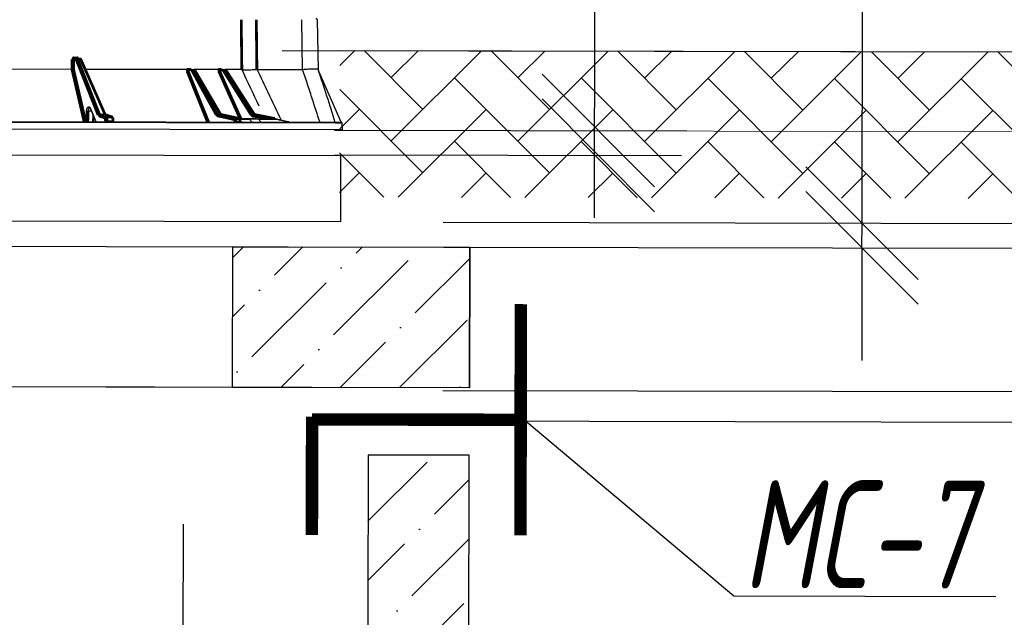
# Model space of a CAD drawing. Extents: x 0 to 361260, y 0 to 4201817.
# Tile 27 of 256: x 360338 to 360361, y 4194669 to 4194683. Entities that reach past the tile are written whole.
import ezdxf

# ---------------------------------------------------------------- set-up
doc = ezdxf.new("R2010")
doc.units = 0
doc.header["$LTSCALE"] = 0.5
doc.header["$MEASUREMENT"] = 0
doc.linetypes.add('K5LT32772', pattern=[0])
doc.linetypes.add('K5LT32773', pattern=[0])
doc.layers.add("navro'z", color=7, linetype='Continuous')
doc.layers.add('Д25', color=4, linetype='Continuous')
doc.styles.add('Nurbek', font='isocpeui.ttf')
pattern_1 = [(44.89306, (347893.6088, 4192987.8277), (0.51973879, 1.89179207), [2.43342293, -0.48668459, 0, -0.48668459])]
pattern_2 = [(44.89306, (349315.798, 4193340.8621), (0.51973879, 1.89179207), [2.43342293, -0.48668459, 0, -0.48668459])]
pattern_3 = [(44.89306, (347950.6922, 4192988.1173), (0.002740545, 1.46831945), [3.11478134, -1.03826045]), (134.89306, (347951.4278, 4192988.8501), (0.002740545, 1.46831945), [3.11478134, -1.03826045])]

# ---------------------------------------------------------------- blocks, each defined once
blk = doc.blocks.new('_Oblique')
at = {"color": 0, "linetype": 'ByBlock', "lineweight": -2}
blk.add_line((-0.5, -0.5), (0.5, 0.5), dxfattribs=at)

msp = doc.modelspace()

# ---------------------------------------------------------------- hatches: boundary and pattern name
at = {"layer": "navro'z", "transparency": 33554687}
h = msp.add_hatch(dxfattribs=at)
h.set_pattern_fill('AR-HBONE', color=0, scale=0.010219, angle=-0.1069, style=0)
h.set_pattern_definition(pattern_3)
h.paths.add_polyline_path([(360381.658, 4194681.989), (360345.323, 4194682.081), (360345.316, 4194678.683), (360381.652, 4194678.615)])
h = msp.add_hatch(dxfattribs=at)
h.set_pattern_fill('AR-HBONE', color=0, scale=0.010219, angle=-0.1069, style=0)
h.set_pattern_definition(pattern_3)
h.paths.add_polyline_path([(360381.658, 4194681.989), (360345.323, 4194682.081), (360345.316, 4194678.683), (360381.652, 4194678.615)])
h = msp.add_hatch(dxfattribs=at)
h.set_pattern_fill('ANSI36', color=254, scale=0.306573, angle=-0.1069, style=0)
h.set_pattern_definition(pattern_2)
h.paths.add_polyline_path([(360326.765, 4194677.565), (360310.397, 4194677.595), (360310.391, 4194674.338), (360326.759, 4194674.308)])
h.paths.add_polyline_path([(360348.328, 4194677.524), (360342.841, 4194677.534), (360342.835, 4194674.278), (360348.322, 4194674.268)])
h = msp.add_hatch(dxfattribs=at)
h.set_pattern_fill('ANSI36', color=0, scale=0.306573, angle=-0.1069, style=0)
h.set_pattern_definition(pattern_2)
h.paths.add_polyline_path([(360326.765, 4194677.565), (360310.397, 4194677.595), (360310.391, 4194674.338), (360326.759, 4194674.308)])
h.paths.add_polyline_path([(360348.328, 4194677.524), (360342.841, 4194677.534), (360342.835, 4194674.278), (360348.322, 4194674.268)])
h = msp.add_hatch(dxfattribs=at)
h.set_pattern_fill('ANSI36', color=254, scale=0.306573, angle=-0.1069, style=0)
h.set_pattern_definition(pattern_1)
h.paths.add_polyline_path([(360348.321, 4194672.703), (360345.977, 4194672.707), (360345.942, 4194654.251), (360348.287, 4194654.246)])
h.paths.add_polyline_path([(360312.872, 4194672.769), (360310.527, 4194672.773), (360310.492, 4194654.317), (360312.837, 4194654.312)])
h = msp.add_hatch(dxfattribs=at)
h.set_pattern_fill('ANSI36', color=0, scale=0.306573, angle=-0.1069, style=0)
h.set_pattern_definition(pattern_1)
h.paths.add_polyline_path([(360348.321, 4194672.703), (360345.977, 4194672.707), (360345.942, 4194654.251), (360348.287, 4194654.246)])
h.paths.add_polyline_path([(360312.872, 4194672.769), (360310.527, 4194672.773), (360310.492, 4194654.317), (360312.837, 4194654.312)])

# ---------------------------------------------------------------- linework, layer by layer
at = {"color": 7, "linetype": 'K5LT32772', "lineweight": 25, "transparency": 33554687}
for p, q in [((360344.457, 4194681.635), (360344.439, 4194682.795)), ((360344.8, 4194682.795), (360344.818, 4194681.634)), ((360339.16, 4194681.928), (360339.226, 4194681.928)), ((360339.21, 4194681.877), (360339.151, 4194681.877)), ((360339.173, 4194681.903), (360339.232, 4194681.903)), ((360339.232, 4194681.903), (360339.301, 4194681.902)), ((360339.311, 4194681.893), (360339.242, 4194681.893)), ((360339.892, 4194680.597), (360339.324, 4194681.887)), ((360339.114, 4194681.645), (360335.884, 4194681.651)), ((360339.114, 4194681.645), (360339.114, 4194681.645)), ((360341.771, 4194681.64), (360339.432, 4194681.644)), ((360341.797, 4194681.665), (360341.845, 4194681.665)), ((360341.876, 4194681.615), (360341.816, 4194681.615)), ((360341.818, 4194681.64), (360341.891, 4194681.64)), ((360342.444, 4194680.594), (360341.876, 4194681.615)), ((360341.891, 4194681.64), (360341.941, 4194681.64)), ((360341.958, 4194681.629), (360341.908, 4194681.629)), ((360342.502, 4194681.639), (360341.941, 4194681.64)), ((360342.561, 4194680.606), (360341.963, 4194681.627)), ((360342.52, 4194681.664), (360342.556, 4194681.664)), ((360342.544, 4194681.639), (360342.625, 4194681.639)), ((360342.614, 4194681.613), (360342.547, 4194681.613)), ((360343.248, 4194680.592), (360342.614, 4194681.613)), ((360342.625, 4194681.639), (360342.662, 4194681.638)), ((360342.681, 4194681.627), (360342.644, 4194681.628)), ((360343.051, 4194681.638), (360342.662, 4194681.638)), ((360343.339, 4194680.605), (360342.683, 4194681.627)), ((360344.457, 4194681.635), (360343.409, 4194681.637)), ((360344.848, 4194681.567), (360344.83, 4194681.599)), ((360345.352, 4194680.422), (360344.848, 4194681.567)), ((360339.541, 4194680.731), (360339.658, 4194680.433)), ((360339.614, 4194680.433), (360339.614, 4194680.545)), ((360339.751, 4194680.603), (360339.879, 4194680.603)), ((360339.887, 4194680.594), (360339.758, 4194680.595)), ((360339.893, 4194680.593), (360339.892, 4194680.593)), ((360340.055, 4194680.537), (360339.893, 4194680.593)), ((360342.476, 4194680.608), (360342.556, 4194680.608)), ((360342.57, 4194680.597), (360342.49, 4194680.597)), ((360342.991, 4194680.507), (360342.572, 4194680.597)), ((360343.278, 4194680.606), (360343.337, 4194680.606)), ((360343.352, 4194680.596), (360343.293, 4194680.596)), ((360345.217, 4194680.398), (360324.889, 4194680.436)), ((360324.914, 4194680.46), (360345.191, 4194680.422)), ((360339.912, 4194680.538), (360340.049, 4194680.538)), ((360340.059, 4194680.517), (360339.923, 4194680.518)), ((360339.927, 4194680.453), (360340.066, 4194680.453)), ((360340.079, 4194680.451), (360340.072, 4194680.515)), ((360342.901, 4194680.507), (360342.989, 4194680.507)), ((360342.918, 4194680.486), (360342.923, 4194680.448)), ((360343.006, 4194680.486), (360342.918, 4194680.486)), ((360342.923, 4194680.448), (360343.012, 4194680.448)), ((360342.998, 4194680.504), (360343.318, 4194680.503)), ((360343.016, 4194680.454), (360343.011, 4194680.485)), ((360343.012, 4194680.448), (360343.014, 4194680.448)), ((360345.209, 4194680.422), (360345.191, 4194680.422)), ((360345.209, 4194680.422), (360345.352, 4194680.422)), ((360345.387, 4194680.242), (360345.376, 4194680.398)), ((360345.387, 4194680.242), (360324.768, 4194680.28))]:
    msp.add_line(p, q, dxfattribs=at)
at = {"color": 8, "linetype": 'K5LT32773', "lineweight": 25, "true_color": 0x808080, "transparency": 33554687}
for p, q in [((360341.816, 4194681.615), (360342.291, 4194680.428)), ((360342.547, 4194681.613), (360343.044, 4194680.504)), ((360339.444, 4194680.433), (360339.452, 4194680.678)), ((360339.562, 4194680.677), (360339.487, 4194680.677)), ((360339.542, 4194680.741), (360339.664, 4194680.433)), ((360339.601, 4194680.433), (360339.602, 4194680.577)), ((360342.57, 4194680.597), (360342.572, 4194680.597)), ((360342.989, 4194680.507), (360342.991, 4194680.507)), ((360343.234, 4194680.482), (360343.011, 4194680.482))]:
    msp.add_line(p, q, dxfattribs=at)
at = {"color": 7, "linetype": 'K5LT32772', "transparency": 33554687, "const_width": 0.0644}
for points in [[(360343.051, 4194681.638), (360343.042, 4194682.359), (360343.037, 4194682.798)], [(360343.386, 4194682.797), (360343.393, 4194682.234), (360343.4, 4194681.638)], [(360339.16, 4194681.928), (360339.16, 4194681.923), (360339.161, 4194681.918), (360339.162, 4194681.914), (360339.164, 4194681.91), (360339.166, 4194681.907), (360339.168, 4194681.905), (360339.17, 4194681.903), (360339.173, 4194681.903)], [(360339.226, 4194681.928), (360339.226, 4194681.923), (360339.227, 4194681.918), (360339.228, 4194681.914), (360339.23, 4194681.91), (360339.232, 4194681.907), (360339.234, 4194681.905), (360339.236, 4194681.903), (360339.239, 4194681.903)], [(360339.242, 4194681.893), (360339.258, 4194681.854), (360339.32, 4194681.696), (360339.569, 4194681.064), (360339.751, 4194680.603)], [(360339.879, 4194680.603), (360339.861, 4194680.643), (360339.792, 4194680.801), (360339.513, 4194681.433), (360339.311, 4194681.893)], [(360339.114, 4194681.645), (360339.114, 4194681.697), (360339.116, 4194681.878)], [(360339.151, 4194681.877), (360339.15, 4194681.774), (360339.149, 4194681.651)], [(360339.719, 4194680.587), (360339.464, 4194681.233), (360339.21, 4194681.877)], [(360341.876, 4194681.615), (360341.876, 4194681.62), (360341.877, 4194681.624), (360341.879, 4194681.629), (360341.88, 4194681.633), (360341.883, 4194681.636), (360341.885, 4194681.638), (360341.888, 4194681.639), (360341.891, 4194681.64)], [(360341.908, 4194681.629), (360341.932, 4194681.587), (360342.026, 4194681.418), (360342.402, 4194680.741), (360342.476, 4194680.608)], [(360342.556, 4194680.608), (360342.531, 4194680.65), (360342.432, 4194680.819), (360342.036, 4194681.495), (360341.958, 4194681.629)], [(360342.614, 4194681.613), (360342.614, 4194681.618), (360342.615, 4194681.623), (360342.616, 4194681.627), (360342.617, 4194681.631), (360342.619, 4194681.634), (360342.621, 4194681.637), (360342.623, 4194681.638), (360342.625, 4194681.639)], [(360342.644, 4194681.628), (360342.67, 4194681.585), (360342.775, 4194681.416), (360343.195, 4194680.74), (360343.278, 4194680.606)], [(360343.337, 4194680.606), (360343.31, 4194680.648), (360343.201, 4194680.818), (360342.767, 4194681.494), (360342.681, 4194681.627)], [(360339.888, 4194680.514), (360339.813, 4194680.541), (360339.733, 4194680.57)], [(360339.758, 4194680.595), (360339.783, 4194680.586), (360339.882, 4194680.55), (360339.912, 4194680.538)], [(360340.049, 4194680.538), (360340.023, 4194680.547), (360339.919, 4194680.583), (360339.887, 4194680.594)], [(360339.892, 4194680.45), (360339.89, 4194680.479), (360339.888, 4194680.514)], [(360339.923, 4194680.518), (360339.926, 4194680.467), (360339.927, 4194680.453)], [(360340.066, 4194680.453), (360340.063, 4194680.483), (360340.063, 4194680.483), (360340.059, 4194680.517)], [(360342.882, 4194680.482), (360342.679, 4194680.527), (360342.471, 4194680.572)], [(360342.49, 4194680.597), (360342.531, 4194680.588), (360342.695, 4194680.552), (360342.901, 4194680.507)], [(360342.989, 4194680.507), (360342.947, 4194680.516), (360342.779, 4194680.552), (360342.57, 4194680.597)], [(360343.293, 4194680.596), (360343.339, 4194680.587), (360343.522, 4194680.551), (360343.749, 4194680.505)], [(360343.814, 4194680.505), (360343.768, 4194680.514), (360343.583, 4194680.551), (360343.352, 4194680.596)], [(360342.887, 4194680.444), (360342.885, 4194680.461), (360342.882, 4194680.482)], [(360343.012, 4194680.448), (360343.008, 4194680.477), (360343.006, 4194680.486)]]:
    msp.add_lwpolyline(points, dxfattribs=at)
at = {"color": 8, "linetype": 'K5LT32773', "true_color": 0x808080, "transparency": 33554687, "const_width": 0.0644}
for points in [[(360339.149, 4194681.651), (360339.294, 4194681.025), (360339.431, 4194680.433)], [(360339.395, 4194680.433), (360339.354, 4194680.611), (360339.183, 4194681.347), (360339.114, 4194681.645)], [(360342.253, 4194680.428), (360342.182, 4194680.606), (360341.887, 4194681.342), (360341.782, 4194681.604)], [(360343.008, 4194680.504), (360342.962, 4194680.605), (360342.632, 4194681.341), (360342.515, 4194681.602)], [(360342.683, 4194681.627), (360342.683, 4194681.627), (360342.681, 4194681.627)], [(360339.487, 4194680.677), (360339.485, 4194680.626), (360339.479, 4194680.433)], [(360339.892, 4194680.593), (360339.891, 4194680.594), (360339.887, 4194680.594)], [(360340.049, 4194680.538), (360340.053, 4194680.538), (360340.055, 4194680.537)], [(360343.623, 4194680.503), (360343.509, 4194680.525), (360343.278, 4194680.571)], [(360343.006, 4194680.486), (360343.009, 4194680.486), (360343.01, 4194680.486), (360343.011, 4194680.485), (360343.011, 4194680.485)]]:
    msp.add_lwpolyline(points, dxfattribs=at)
at = {"color": 7, "linetype": 'K5LT32772', "lineweight": 25, "transparency": 33554687}
for centre, radius, start, end in [((360344.774, 4194682.794), 0.0258, 0.8931, 89.8931), ((360339.135, 4194682.671), 0.793, 268.6253, 271.1608), ((360339.234, 4194681.878), 0.0242, 94.0065, 182.6482), ((360339.242, 4194681.854), 0.0394, 89.2236, 143.6737), ((360339.23, 4194681.89), 0.0124, 13.9248, 79.386), ((360339.301, 4194681.877), 0.0258, 23.7641, 89.8931), ((360339.299, 4194681.89), 0.0126, 14.463, 79.7808), ((360341.777, 4194681.677), 0.0733, 274.3032, 302.3346), ((360341.82, 4194681.664), 0.0237, 175.5573, 263.6512), ((360341.869, 4194681.664), 0.0237, 175.7252, 263.8914), ((360341.914, 4194681.571), 0.0578, 96.0742, 131.6487), ((360341.89, 4194681.62), 0.0203, 27.0648, 87.6586), ((360341.941, 4194681.614), 0.0258, 30.343, 89.8931), ((360341.94, 4194681.619), 0.0204, 27.3461, 87.7573), ((360342.505, 4194681.683), 0.0815, 277.3332, 301.2596), ((360342.545, 4194681.663), 0.0246, 178.0863, 266.9298), ((360342.581, 4194681.663), 0.0246, 178.2136, 267.0778), ((360342.655, 4194681.565), 0.0637, 100.0295, 130.4884), ((360342.624, 4194681.616), 0.0228, 31.0089, 88.911), ((360342.662, 4194681.613), 0.0258, 32.719, 89.8931), ((360342.661, 4194681.616), 0.0229, 31.1973, 88.9641), ((360339.504, 4194681.542), 0.865, 266.5308, 268.861), ((360339.75, 4194680.564), 0.0394, 89.3013, 143.6714), ((360339.76, 4194680.568), 0.0266, 93.9914, 176.4151), ((360342.483, 4194680.55), 0.0578, 96.1297, 131.6322), ((360342.497, 4194680.572), 0.0262, 106.6543, 179.5176), ((360343.289, 4194680.544), 0.0638, 100.0834, 130.4666), ((360343.305, 4194680.571), 0.0275, 116.4631, 180.6313), ((360339.914, 4194680.512), 0.0266, 93.9934, 176.4149), ((360339.918, 4194680.398), 0.12, 88.0211, 104.8988), ((360339.923, 4194680.334), 0.12, 88.0221, 104.8988), ((360339.899, 4194680.519), 0.024, 357.0883, 55.1861), ((360340.036, 4194680.518), 0.0238, 357.3184, 56.233), ((360340.047, 4194680.513), 0.0258, 5.8798, 70.8924), ((360342.908, 4194680.482), 0.0262, 106.6579, 179.5164), ((360342.919, 4194680.309), 0.177, 90.5121, 102.1472), ((360342.924, 4194680.271), 0.177, 90.5127, 102.1469), ((360342.894, 4194680.484), 0.0238, 4.6171, 73.496), ((360342.982, 4194680.484), 0.0239, 4.8737, 73.871), ((360342.985, 4194680.482), 0.0258, 8.7279, 77.8586), ((360343.035, 4194680.449), 0.0229, 183.69, 265.0399), ((360343.319, 4194680.326), 0.178, 90.378, 118.5511), ((360343.337, 4194679.986), 0.506, 77.9711, 101.7745), ((360343.317, 4194680.132), 0.371, 70.16, 89.8265), ((360343.743, 4194679.987), 0.515, 77.4607, 89.8931), ((360343.743, 4194680.092), 0.41, 71.1295, 89.8514), ((360345.191, 4194680.397), 0.0255, 3.4089, 89.4833), ((360345.203, 4194680.397), 0.0257, 3.5501, 75.8736)]:
    msp.add_arc(centre, radius, start, end, dxfattribs=at)
at = {"color": 8, "linetype": 'K5LT32773', "lineweight": 25, "true_color": 0x808080, "transparency": 33554687}
for centre, radius, start, end in [((360339.313, 4194681.88), 0.0138, 32.8335, 98.3371), ((360341.959, 4194681.624), 0.005, 39.3735, 101.4359), ((360339.551, 4194680.735), 0.011, 143.9699, 198.6532), ((360339.881, 4194680.589), 0.0139, 33.9579, 98.0791), ((360342.557, 4194680.603), 0.00501, 40.1296, 101.1574), ((360340.064, 4194680.5), 0.0175, 60.2407, 103.5429), ((360340.07, 4194680.436), 0.018, 61.0604, 103.0993), ((360343.843, 4194680.438), 0.0537, 52.4656, 77.1351)]:
    msp.add_arc(centre, radius, start, end, dxfattribs=at)
at = {"color": 7, "linetype": 'K5LT32772', "lineweight": 25, "transparency": 33554687}
msp.add_ellipse((360344.427, 4194683.569), major_axis=(-0.031, 1.934), ratio=0.186567, start_param=3.138208, end_param=3.149921, dxfattribs=at)
for points, knots in [([(360339.16, 4194681.928), (360339.154, 4194681.928), (360339.148, 4194681.927), (360339.14, 4194681.923), (360339.138, 4194681.921), (360339.133, 4194681.918), (360339.131, 4194681.916), (360339.127, 4194681.911), (360339.125, 4194681.908), (360339.122, 4194681.903), (360339.12, 4194681.9), (360339.118, 4194681.894), (360339.117, 4194681.891), (360339.116, 4194681.884), (360339.116, 4194681.881), (360339.116, 4194681.878)], [0, 0, 0, 0, 0.25, 0.25, 0.375, 0.375, 0.5, 0.5, 0.625, 0.625, 0.75, 0.75, 0.875, 0.875, 1, 1, 1, 1]), ([(360339.151, 4194681.877), (360339.151, 4194681.881), (360339.151, 4194681.884), (360339.154, 4194681.89), (360339.155, 4194681.893), (360339.161, 4194681.9), (360339.167, 4194681.903), (360339.173, 4194681.903)], [0, 0, 0, 0, 0.25, 0.25, 0.5, 0.5, 1, 1, 1, 1]), ([(360339.114, 4194681.645), (360339.117, 4194681.645), (360339.12, 4194681.645), (360339.127, 4194681.646), (360339.13, 4194681.646), (360339.137, 4194681.647), (360339.14, 4194681.648), (360339.145, 4194681.649), (360339.147, 4194681.65), (360339.149, 4194681.651)], [0, 0, 0, 0, 0.25, 0.25, 0.5, 0.5, 0.75, 0.75, 1, 1, 1, 1]), ([(360341.771, 4194681.64), (360341.773, 4194681.644), (360341.774, 4194681.647), (360341.778, 4194681.654), (360341.78, 4194681.656), (360341.784, 4194681.661), (360341.787, 4194681.663), (360341.792, 4194681.665), (360341.794, 4194681.665), (360341.797, 4194681.665)], [0, 0, 0, 0, 0.25, 0.25, 0.5, 0.5, 0.75, 0.75, 1, 1, 1, 1]), ([(360341.782, 4194681.604), (360341.78, 4194681.61), (360341.778, 4194681.616), (360341.776, 4194681.628), (360341.776, 4194681.633), (360341.776, 4194681.638)], [0, 0, 0, 0, 0.5, 0.5, 1, 1, 1, 1]), ([(360341.776, 4194681.638), (360341.78, 4194681.635), (360341.785, 4194681.633), (360341.793, 4194681.631), (360341.796, 4194681.63), (360341.801, 4194681.63), (360341.804, 4194681.63), (360341.806, 4194681.63)], [0, 0, 0, 0, 0.5, 0.5, 0.75, 0.75, 1, 1, 1, 1]), ([(360341.818, 4194681.64), (360341.817, 4194681.64), (360341.815, 4194681.64), (360341.813, 4194681.639), (360341.812, 4194681.638), (360341.809, 4194681.636), (360341.808, 4194681.633), (360341.806, 4194681.63)], [0, 0, 0, 0, 0.25, 0.25, 0.5, 0.5, 1, 1, 1, 1]), ([(360341.806, 4194681.63), (360341.807, 4194681.628), (360341.808, 4194681.625), (360341.812, 4194681.62), (360341.814, 4194681.617), (360341.816, 4194681.615)], [0, 0, 0, 0, 0.5, 0.5, 1, 1, 1, 1]), ([(360341.845, 4194681.665), (360341.848, 4194681.665), (360341.851, 4194681.665), (360341.855, 4194681.662), (360341.858, 4194681.661), (360341.862, 4194681.656), (360341.864, 4194681.654), (360341.868, 4194681.647), (360341.87, 4194681.644), (360341.871, 4194681.64)], [0, 0, 0, 0, 0.25, 0.25, 0.5, 0.5, 0.75, 0.75, 1, 1, 1, 1]), ([(360341.867, 4194681.64), (360341.866, 4194681.64), (360341.864, 4194681.64), (360341.862, 4194681.641), (360341.863, 4194681.641), (360341.863, 4194681.641)], [0, 0, 0, 0, 0.175999, 0.952868, 1, 1, 1, 1]), ([(360342.502, 4194681.639), (360342.503, 4194681.643), (360342.504, 4194681.646), (360342.506, 4194681.652), (360342.508, 4194681.655), (360342.511, 4194681.659), (360342.513, 4194681.661), (360342.517, 4194681.663), (360342.518, 4194681.664), (360342.52, 4194681.664)], [0, 0, 0, 0, 0.25, 0.25, 0.5, 0.5, 0.75, 0.75, 1, 1, 1, 1]), ([(360342.515, 4194681.602), (360342.512, 4194681.609), (360342.51, 4194681.615), (360342.507, 4194681.627), (360342.506, 4194681.632), (360342.506, 4194681.637)], [0, 0, 0, 0, 0.5, 0.5, 1, 1, 1, 1]), ([(360342.506, 4194681.637), (360342.509, 4194681.634), (360342.514, 4194681.631), (360342.522, 4194681.629), (360342.524, 4194681.629), (360342.53, 4194681.628), (360342.533, 4194681.629), (360342.535, 4194681.629)], [0, 0, 0, 0, 0.5, 0.5, 0.75, 0.75, 1, 1, 1, 1]), ([(360342.544, 4194681.639), (360342.543, 4194681.639), (360342.542, 4194681.638), (360342.54, 4194681.638), (360342.54, 4194681.637), (360342.537, 4194681.634), (360342.536, 4194681.632), (360342.535, 4194681.629)], [0, 0, 0, 0, 0.25, 0.25, 0.5, 0.5, 1, 1, 1, 1]), ([(360342.535, 4194681.629), (360342.537, 4194681.627), (360342.538, 4194681.624), (360342.542, 4194681.619), (360342.545, 4194681.616), (360342.547, 4194681.613)], [0, 0, 0, 0, 0.5, 0.5, 1, 1, 1, 1]), ([(360342.556, 4194681.664), (360342.558, 4194681.664), (360342.56, 4194681.663), (360342.564, 4194681.661), (360342.565, 4194681.659), (360342.569, 4194681.655), (360342.57, 4194681.652), (360342.573, 4194681.646), (360342.574, 4194681.642), (360342.575, 4194681.639)], [0, 0, 0, 0, 0.25, 0.25, 0.5, 0.5, 0.75, 0.75, 1, 1, 1, 1]), ([(360342.579, 4194681.639), (360342.578, 4194681.639), (360342.575, 4194681.639), (360342.571, 4194681.641), (360342.569, 4194681.643), (360342.57, 4194681.642), (360342.57, 4194681.642)], [0, 0, 0, 0, 0.156583, 0.652193, 0.968103, 1, 1, 1, 1]), ([(360343.055, 4194681.637), (360343.061, 4194681.635), (360343.068, 4194681.634), (360343.084, 4194681.632), (360343.094, 4194681.631), (360343.111, 4194681.63), (360343.117, 4194681.63), (360343.129, 4194681.63), (360343.135, 4194681.63), (360343.155, 4194681.631), (360343.17, 4194681.631), (360343.193, 4194681.633), (360343.201, 4194681.633), (360343.217, 4194681.634), (360343.226, 4194681.634), (360343.251, 4194681.636), (360343.268, 4194681.637), (360343.296, 4194681.638), (360343.305, 4194681.639), (360343.324, 4194681.64), (360343.333, 4194681.64), (360343.362, 4194681.64), (360343.381, 4194681.64), (360343.4, 4194681.638)], [0, 0, 0, 0, 0.125, 0.125, 0.25, 0.25, 0.3125, 0.3125, 0.375, 0.375, 0.5, 0.5, 0.5625, 0.5625, 0.625, 0.625, 0.75, 0.75, 0.8125, 0.8125, 0.875, 0.875, 1, 1, 1, 1]), ([(360344.817, 4194681.636), (360344.816, 4194681.639), (360344.813, 4194681.641), (360344.805, 4194681.645), (360344.802, 4194681.646), (360344.795, 4194681.647), (360344.791, 4194681.648), (360344.777, 4194681.65), (360344.765, 4194681.651), (360344.746, 4194681.652), (360344.739, 4194681.652), (360344.724, 4194681.652), (360344.716, 4194681.652), (360344.692, 4194681.651), (360344.674, 4194681.651), (360344.645, 4194681.649), (360344.635, 4194681.648), (360344.615, 4194681.647), (360344.605, 4194681.646), (360344.574, 4194681.644), (360344.552, 4194681.642), (360344.507, 4194681.638), (360344.484, 4194681.637), (360344.461, 4194681.635)], [0, 0, 0, 0, 0.125, 0.125, 0.1875, 0.1875, 0.25, 0.25, 0.375, 0.375, 0.4375, 0.4375, 0.5, 0.5, 0.625, 0.625, 0.6875, 0.6875, 0.75, 0.75, 0.875, 0.875, 1, 1, 1, 1]), ([(360339.452, 4194680.678), (360339.452, 4194680.689), (360339.453, 4194680.699), (360339.456, 4194680.714), (360339.457, 4194680.719), (360339.46, 4194680.728), (360339.461, 4194680.732), (360339.464, 4194680.74), (360339.466, 4194680.744), (360339.47, 4194680.752), (360339.472, 4194680.755), (360339.478, 4194680.764), (360339.483, 4194680.769), (360339.49, 4194680.774), (360339.493, 4194680.775), (360339.498, 4194680.777), (360339.5, 4194680.778), (360339.505, 4194680.778), (360339.508, 4194680.778), (360339.513, 4194680.776), (360339.515, 4194680.775), (360339.52, 4194680.773), (360339.522, 4194680.771), (360339.527, 4194680.767), (360339.529, 4194680.764), (360339.535, 4194680.756), (360339.539, 4194680.749), (360339.542, 4194680.741)], [0, 0, 0, 0, 0.125, 0.125, 0.1875, 0.1875, 0.25, 0.25, 0.3125, 0.3125, 0.375, 0.375, 0.5, 0.5, 0.5625, 0.5625, 0.625, 0.625, 0.6875, 0.6875, 0.75, 0.75, 0.8125, 0.8125, 0.875, 0.875, 1, 1, 1, 1]), ([(360339.527, 4194680.752), (360339.527, 4194680.752), (360339.526, 4194680.752), (360339.531, 4194680.749), (360339.537, 4194680.741), (360339.54, 4194680.733), (360339.541, 4194680.73)], [0, 0, 0, 0, 0.186029, 0.513412, 0.864918, 1, 1, 1, 1]), ([(360339.719, 4194680.587), (360339.72, 4194680.583), (360339.723, 4194680.579), (360339.728, 4194680.573), (360339.73, 4194680.571), (360339.733, 4194680.57)], [0, 0, 0, 0, 0.5, 0.5, 1, 1, 1, 1]), ([(360339.895, 4194680.592), (360339.895, 4194680.592), (360339.895, 4194680.592), (360339.893, 4194680.594), (360339.892, 4194680.598), (360339.891, 4194680.599)], [0, 0, 0, 0, 0.22681, 0.608994, 1, 1, 1, 1]), ([(360342.444, 4194680.594), (360342.446, 4194680.591), (360342.448, 4194680.588), (360342.451, 4194680.584), (360342.454, 4194680.581), (360342.458, 4194680.578), (360342.461, 4194680.576), (360342.466, 4194680.574), (360342.468, 4194680.573), (360342.471, 4194680.572)], [0, 0, 0, 0, 0.25, 0.25, 0.5, 0.5, 0.75, 0.75, 1, 1, 1, 1]), ([(360342.49, 4194680.597), (360342.487, 4194680.598), (360342.484, 4194680.599), (360342.48, 4194680.603), (360342.478, 4194680.605), (360342.476, 4194680.608)], [0, 0, 0, 0, 0.5, 0.5, 1, 1, 1, 1]), ([(360342.556, 4194680.608), (360342.558, 4194680.605), (360342.56, 4194680.603), (360342.565, 4194680.599), (360342.567, 4194680.598), (360342.57, 4194680.597)], [0, 0, 0, 0, 0.5, 0.5, 1, 1, 1, 1]), ([(360342.572, 4194680.597), (360342.57, 4194680.597), (360342.567, 4194680.598), (360342.563, 4194680.602), (360342.561, 4194680.605), (360342.561, 4194680.606)], [0, 0, 0, 0, 0.491755, 0.890107, 1, 1, 1, 1]), ([(360343.248, 4194680.592), (360343.25, 4194680.589), (360343.252, 4194680.587), (360343.256, 4194680.582), (360343.258, 4194680.58), (360343.264, 4194680.576), (360343.266, 4194680.575), (360343.272, 4194680.572), (360343.275, 4194680.571), (360343.278, 4194680.571)], [0, 0, 0, 0, 0.25, 0.25, 0.5, 0.5, 0.75, 0.75, 1, 1, 1, 1]), ([(360343.293, 4194680.596), (360343.29, 4194680.596), (360343.287, 4194680.598), (360343.282, 4194680.601), (360343.28, 4194680.604), (360343.278, 4194680.606)], [0, 0, 0, 0, 0.5, 0.5, 1, 1, 1, 1]), ([(360339.939, 4194680.432), (360339.936, 4194680.432), (360339.933, 4194680.434), (360339.929, 4194680.442), (360339.927, 4194680.448), (360339.927, 4194680.453)], [0, 0, 0, 0, 0.5, 0.5, 1, 1, 1, 1]), ([(360340.066, 4194680.453), (360340.067, 4194680.447), (360340.069, 4194680.442), (360340.073, 4194680.434), (360340.077, 4194680.432), (360340.08, 4194680.432)], [0, 0, 0, 0, 0.5, 0.5, 1, 1, 1, 1]), ([(360340.086, 4194680.43), (360340.086, 4194680.43), (360340.086, 4194680.43), (360340.084, 4194680.432), (360340.082, 4194680.437), (360340.08, 4194680.443), (360340.079, 4194680.449), (360340.079, 4194680.451)], [0, 0, 0, 0, 0.056013, 0.293783, 0.531149, 0.773813, 1, 1, 1, 1]), ([(360342.943, 4194680.427), (360342.938, 4194680.427), (360342.933, 4194680.429), (360342.926, 4194680.436), (360342.923, 4194680.442), (360342.923, 4194680.448)], [0, 0, 0, 0, 0.5, 0.5, 1, 1, 1, 1]), ([(360343.039, 4194680.426), (360343.036, 4194680.426), (360343.033, 4194680.427), (360343.028, 4194680.429), (360343.026, 4194680.431), (360343.021, 4194680.434), (360343.019, 4194680.437), (360343.016, 4194680.442), (360343.015, 4194680.445), (360343.014, 4194680.448)], [0, 0, 0, 0, 0.25, 0.25, 0.5, 0.5, 0.75, 0.75, 1, 1, 1, 1]), ([(360343.027, 4194680.438), (360343.027, 4194680.438), (360343.027, 4194680.438), (360343.024, 4194680.439), (360343.02, 4194680.443), (360343.016, 4194680.449), (360343.016, 4194680.453), (360343.016, 4194680.454)], [0, 0, 0, 0, 0.113117, 0.306175, 0.559747, 0.877612, 1, 1, 1, 1]), ([(360343.021, 4194680.44), (360343.027, 4194680.44), (360343.031, 4194680.44), (360343.037, 4194680.439), (360343.039, 4194680.438), (360343.041, 4194680.437), (360343.042, 4194680.437), (360343.044, 4194680.435), (360343.045, 4194680.435), (360343.045, 4194680.433), (360343.045, 4194680.432), (360343.045, 4194680.43), (360343.043, 4194680.428), (360343.04, 4194680.426)], [0, 0, 0, 0, 0.25, 0.25, 0.375, 0.375, 0.5, 0.5, 0.625, 0.625, 0.75, 0.75, 1, 1, 1, 1]), ([(360343.286, 4194680.426), (360343.281, 4194680.432), (360343.276, 4194680.437), (360343.264, 4194680.45), (360343.258, 4194680.456), (360343.246, 4194680.469), (360343.24, 4194680.475), (360343.234, 4194680.482)], [0, 0, 0, 0, 0.307015, 0.307015, 0.659847, 0.659847, 1, 1, 1, 1]), ([(360343.443, 4194680.481), (360343.448, 4194680.475), (360343.454, 4194680.469), (360343.465, 4194680.456), (360343.471, 4194680.449), (360343.482, 4194680.437), (360343.487, 4194680.431), (360343.493, 4194680.426)], [0, 0, 0, 0, 0.338321, 0.338321, 0.688937, 0.688937, 1, 1, 1, 1]), ([(360344.149, 4194680.425), (360344.139, 4194680.427), (360344.041, 4194680.449), (360343.943, 4194680.47), (360343.855, 4194680.49)], [0, 0, 0, 0, 0.098221, 1, 1, 1, 1]), ([(360344.129, 4194680.424), (360344.102, 4194680.43), (360344.047, 4194680.443), (360343.962, 4194680.461), (360343.904, 4194680.474), (360343.876, 4194680.48)], [0, 0, 0, 0, 0.311063, 0.661679, 1, 1, 1, 1]), ([(360345.228, 4194680.399), (360345.226, 4194680.399), (360345.224, 4194680.399), (360345.221, 4194680.399), (360345.219, 4194680.398), (360345.217, 4194680.398)], [0, 0, 0, 0, 0.5, 0.5, 1, 1, 1, 1]), ([(360345.376, 4194680.398), (360345.376, 4194680.4), (360345.376, 4194680.405), (360345.372, 4194680.411), (360345.368, 4194680.416), (360345.363, 4194680.419), (360345.361, 4194680.42), (360345.36, 4194680.42)], [0, 0, 0, 0, 0.190019, 0.457915, 0.681407, 0.875272, 1, 1, 1, 1])]:
    msp.add_open_spline(points, degree=3, knots=knots, dxfattribs=at)
at = {"color": 8, "linetype": 'K5LT32773', "lineweight": 25, "true_color": 0x808080, "transparency": 33554687}
for points, knots in [([(360339.264, 4194681.903), (360339.264, 4194681.903), (360339.262, 4194681.909), (360339.254, 4194681.917), (360339.241, 4194681.926), (360339.231, 4194681.927), (360339.226, 4194681.928)], [0, 0, 0, 0, 0.022457, 0.348606, 0.674408, 1, 1, 1, 1]), ([(360343.409, 4194681.637), (360343.491, 4194681.463), (360343.674, 4194681.073), (360343.857, 4194680.683), (360343.959, 4194680.467)], [0, 0, 0, 0, 0.446487, 1, 1, 1, 1]), ([(360344.858, 4194680.423), (360344.857, 4194680.424), (360344.802, 4194680.599), (360344.708, 4194680.889), (360344.576, 4194681.292), (360344.5, 4194681.521), (360344.461, 4194681.635), (360344.461, 4194681.635)], [0, 0, 0, 0, 0.003551, 0.431529, 0.71683, 0.99989, 1, 1, 1, 1]), ([(360339.527, 4194680.751), (360339.525, 4194680.751), (360339.519, 4194680.752), (360339.509, 4194680.744), (360339.498, 4194680.729), (360339.49, 4194680.706), (360339.488, 4194680.688), (360339.487, 4194680.678), (360339.487, 4194680.677)], [0, 0, 0, 0, 0.092057, 0.311322, 0.530586, 0.749876, 0.969207, 1, 1, 1, 1]), ([(360339.895, 4194680.432), (360339.894, 4194680.437), (360339.893, 4194680.443), (360339.892, 4194680.449), (360339.892, 4194680.45)], [0, 0, 0, 0, 0.869577, 1, 1, 1, 1]), ([(360342.892, 4194680.427), (360342.89, 4194680.431), (360342.888, 4194680.437), (360342.887, 4194680.443), (360342.887, 4194680.444)], [0, 0, 0, 0, 0.86958, 1, 1, 1, 1]), ([(360343.014, 4194680.448), (360343.014, 4194680.448), (360343.015, 4194680.45), (360343.016, 4194680.452), (360343.016, 4194680.454), (360343.015, 4194680.454)], [0, 0, 0, 0, 0.032529, 0.907281, 1, 1, 1, 1]), ([(360345.375, 4194680.398), (360345.375, 4194680.398), (360345.374, 4194680.398), (360345.353, 4194680.398), (360345.31, 4194680.398), (360345.256, 4194680.399), (360345.228, 4194680.399)], [0, 0, 0, 0, 0.165754, 0.396041, 0.697623, 1, 1, 1, 1])]:
    msp.add_open_spline(points, degree=3, knots=knots, dxfattribs=at)
at = {"color": 7, "linetype": 'K5LT32772', "lineweight": 25, "transparency": 33554687}
for points in [[(360341.776, 4194681.638), (360341.774, 4194681.64), (360341.773, 4194681.64), (360341.771, 4194681.64)], [(360342.506, 4194681.637), (360342.504, 4194681.638), (360342.503, 4194681.639), (360342.502, 4194681.639)], [(360343.055, 4194681.637), (360343.053, 4194681.637), (360343.052, 4194681.638), (360343.051, 4194681.638)], [(360343.454, 4194680.789), (360343.321, 4194681.072), (360343.188, 4194681.354), (360343.055, 4194681.637)], [(360343.4, 4194681.638), (360343.403, 4194681.637), (360343.406, 4194681.637), (360343.409, 4194681.637)], [(360344.817, 4194681.636), (360344.953, 4194681.233), (360345.082, 4194680.828), (360345.209, 4194680.422)], [(360339.758, 4194680.595), (360339.755, 4194680.596), (360339.753, 4194680.599), (360339.751, 4194680.603)], [(360339.879, 4194680.603), (360339.881, 4194680.598), (360339.884, 4194680.595), (360339.887, 4194680.594)], [(360343.876, 4194680.48), (360343.743, 4194680.481), (360343.598, 4194680.481), (360343.443, 4194680.481)]]:
    msp.add_open_spline(points, degree=3, dxfattribs=at)
at = {"layer": "navro'z", "color": 0, "lineweight": 25, "transparency": 33554687}
for p, q in [((360357.426, 4194678.083, 119.865), (360357.454, 4194692.904, 119.865)), ((360347.714, 4194678.101, 119.865), (360365.479, 4194678.068, 119.865)), ((360357.425, 4194677.507, 119.865), (360357.426, 4194678.083, 119.865)), ((360347.73, 4194677.525, 119.865), (360365.478, 4194677.492, 119.865)), ((360357.425, 4194677.507, 119.865), (360357.42, 4194674.9, 119.865)), ((360347.706, 4194674.207), (360365.472, 4194674.174)), ((360347.722, 4194673.5, 119.865), (360365.47, 4194673.467, 119.865))]:
    msp.add_line(p, q, dxfattribs=at)
at = {"layer": "navro'z", "color": 1, "lineweight": 25, "transparency": 33554687}
for p, q in [((360351.227, 4194678.203), (360351.254, 4194692.661)), ((360345.199, 4194680.239, 119.865), (360353.365, 4194680.224, 119.865)), ((360345.215, 4194679.664, 119.865), (360353.243, 4194679.649, 119.865))]:
    msp.add_line(p, q, dxfattribs=at)
at = {"layer": "navro'z", "color": 7, "transparency": 33554687}
for p, q in [((360343.983, 4194682.083, 119.865), (360381.71, 4194682.013, 119.865)), ((360345.323, 4194682.081, 119.865), (360372.489, 4194682.03, 119.865)), ((360348.332, 4194677.524), (360348.326, 4194674.268)), ((360348.332, 4194677.524), (360348.326, 4194674.268)), ((360341.689, 4194671.108), (360341.608, 4194627.797)), ((360341.689, 4194671.108), (360341.608, 4194627.797))]:
    msp.add_line(p, q, dxfattribs=at)
at = {"layer": "navro'z", "color": 0, "lineweight": 20, "transparency": 33554687}
msp.add_line((360346.739, 4194680.227), (360383.345, 4194680.159), dxfattribs=at)
at = {"layer": "navro'z", "color": 7, "lineweight": 30, "transparency": 33554687}
msp.add_line((360348.322, 4194674.268), (360310.391, 4194674.338), dxfattribs=at)
msp.add_line((360348.322, 4194674.268), (360310.391, 4194674.338), dxfattribs=at)
at = {"layer": "navro'z", "color": 0, "transparency": 33554687}
for p, q in [((360349.514, 4194673.593), (360354.454, 4194669.445)), ((360354.454, 4194669.445), (360360.528, 4194669.432)), ((360354.454, 4194669.445), (360360.528, 4194669.432))]:
    msp.add_line(p, q, dxfattribs=at)
at = {"layer": "navro'z", "color": 0, "lineweight": 30, "transparency": 33554687}
msp.add_lwpolyline([(360324.902, 4194679.689), (360345.338, 4194679.651), (360345.335, 4194678.113), (360324.899, 4194678.151)], close=True, dxfattribs=at)
at = {"layer": "navro'z", "color": 7, "lineweight": 30, "transparency": 33554687}
for points in [[(360310.397, 4194677.595), (360348.332, 4194677.524), (360348.326, 4194674.268), (360310.391, 4194674.338)], [(360310.397, 4194677.595), (360348.332, 4194677.524), (360348.326, 4194674.268), (360310.391, 4194674.338)], [(360342.841, 4194677.534), (360348.328, 4194677.524), (360348.322, 4194674.268), (360342.835, 4194674.278)], [(360342.841, 4194677.534), (360348.328, 4194677.524), (360348.322, 4194674.268), (360342.835, 4194674.278)], [(360348.321, 4194672.703), (360345.977, 4194672.707), (360345.942, 4194654.251), (360348.287, 4194654.246)], [(360348.321, 4194672.703), (360345.977, 4194672.707), (360345.942, 4194654.251), (360348.287, 4194654.246)]]:
    msp.add_lwpolyline(points, close=True, dxfattribs=at)
at = {"layer": "navro'z", "color": 0, "transparency": 33554687, "const_width": 0.289}
for points in [[(360349.513, 4194673.459), (360349.519, 4194676.205)], [(360349.513, 4194673.459), (360349.519, 4194676.205)], [(360344.68, 4194673.602), (360344.675, 4194670.856)], [(360344.68, 4194673.602), (360344.675, 4194670.856)], [(360349.514, 4194673.593), (360349.509, 4194670.847)], [(360349.514, 4194673.593), (360349.509, 4194670.847)], [(360344.68, 4194673.535), (360349.514, 4194673.526)], [(360344.68, 4194673.535), (360349.514, 4194673.526)]]:
    msp.add_lwpolyline(points, dxfattribs=at)

# ---------------------------------------------------------------- block references
at = {"layer": "navro'z", "color": 6, "lineweight": 25, "transparency": 33554687, "xscale": 2.60691298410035, "yscale": 2.60691298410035, "zscale": 2.60691298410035}
for p, rotation in [((360351.316, 4194680.228, 119.865), 269.8930604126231), ((360351.315, 4194679.652, 119.865), 89.89306041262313)]:
    msp.add_blockref('_Oblique', p, dxfattribs=dict(at, rotation=rotation))
at = {"layer": "navro'z", "color": 2, "lineweight": 25, "transparency": 33554687, "xscale": 2.60691298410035, "yscale": 2.60691298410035, "zscale": 2.60691298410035}
for p, rotation in [((360357.426, 4194678.083, 119.865), 269.8930604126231), ((360357.425, 4194677.507, 119.865), 89.89306041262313)]:
    msp.add_blockref('_Oblique', p, dxfattribs=dict(at, rotation=rotation))

# ---------------------------------------------------------------- texts
at = {"layer": 'Д25', "color": 7, "lineweight": 25, "transparency": 33554687, "style": 'Nurbek', "width": 0.7}
msp.add_text('МС-7', height=2.5, rotation=359.8931, dxfattribs=at).set_placement((360354.664, 4194669.627))

doc.saveas('drawing.dxf')
